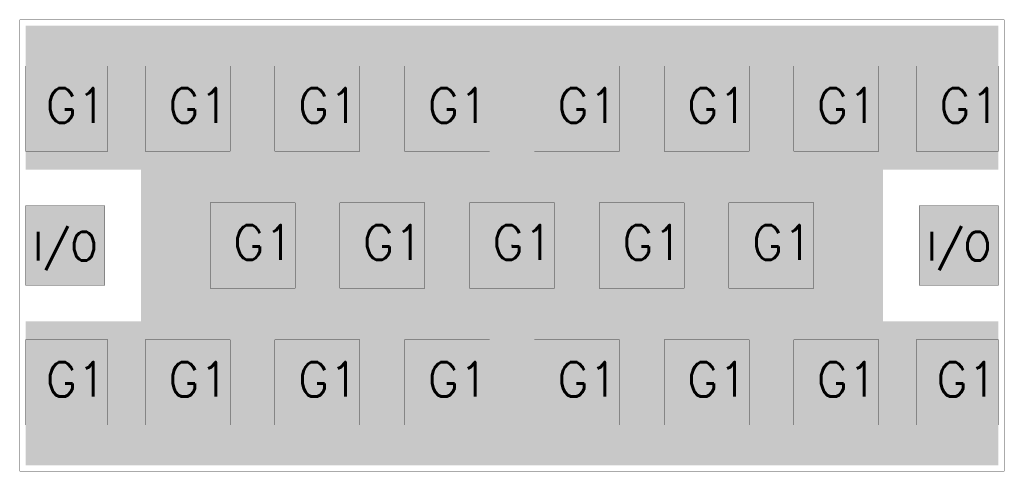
# Model space of a CAD drawing. Header units: millimetres. Extents: x -0.016 to 0.326, y -0.078 to 0.078.
import ezdxf

# ---------------------------------------------------------------- set-up
doc = ezdxf.new("R2010")
doc.units = ezdxf.units.MM
doc.layers.get('0').update_dxf_attribs({"linetype": 'CONTINUOUS', "lineweight": 0})
for name, color, linetype, lineweight in [('DEVICE_BOT', 9, 'CONTINUOUS', 0), ('DEVICE_PAD_MASTER', 170, 'CONTINUOUS', 0), ('DEVICE_PROFILE', 30, 'CONTINUOUS', 0), ('MECHANICAL', 163, 'CONTINUOUS', 0)]:
    doc.layers.add(name, color=color, linetype=linetype, lineweight=lineweight)
doc.styles.add('SIMPLE', font='Simple')

# ---------------------------------------------------------------- blocks, each defined once
blk = doc.blocks.new('CUSTOM_3')
blk.add_solid([(-0.01475, -0.01475), (-0.01475, 0.01475), (0.01475, -0.01475), (0.01475, 0.01475)])
blk = doc.blocks.new('CUSTOM_4')
blk.add_solid([(-0.01425, -0.01475), (-0.01425, 0.01475), (0.01425, -0.01475), (0.01425, 0.01475)])
blk = doc.blocks.new('CUSTOM_2')
blk.add_solid([(-0.00025, -0.00025), (-0.00025, 0.00025), (0.00025, -0.00025), (0.00025, 0.00025)])

msp = doc.modelspace()

# ---------------------------------------------------------------- linework, layer by layer
at = {"layer": 'DEVICE_BOT'}
for points in [[(-0.01375, 0.02625), (-0.01375, 0.07625), (0.32375, 0.02625), (0.32375, 0.07625)], [(0.02625, -0.02625), (0.02625, 0.02625), (0.28375, -0.02625), (0.28375, 0.02625)], [(-0.01375, -0.01375), (-0.01375, 0.01375), (0.01375, -0.01375), (0.01375, 0.01375)], [(0.29625, -0.01375), (0.29625, 0.01375), (0.32375, -0.01375), (0.32375, 0.01375)], [(-0.01375, -0.07625), (-0.01375, -0.02625), (0.32375, -0.07625), (0.32375, -0.02625)]]:
    msp.add_solid(points, dxfattribs=at)
at = {"layer": 'DEVICE_PAD_MASTER'}
for points in [[(-0.01375, -0.01375), (-0.01375, 0.01375), (0.01375, -0.01375), (0.01375, 0.01375)], [(0.29625, -0.01375), (0.29625, 0.01375), (0.32375, -0.01375), (0.32375, 0.01375)]]:
    msp.add_solid(points, dxfattribs=at)
at = {"layer": 'DEVICE_PROFILE', "lineweight": 50, "const_width": 0.0001}
msp.add_lwpolyline([(0.32575, -0.07825), (0.32575, 0.07825), (-0.01575, 0.07825), (-0.01575, -0.07825), (0.32575, -0.07825)], dxfattribs=at)
at = {"layer": 'MECHANICAL', "lineweight": 50, "const_width": 0.0001}
for points in [[(-0.01575, -0.07825), (0.32575, -0.07825), (0.32575, 0.07825), (-0.01575, 0.07825), (-0.01575, -0.07825)], [(-0.01375, 0.03275), (0.01475, 0.03275), (0.01475, 0.06225), (-0.01375, 0.06225), (-0.01375, 0.03275)], [(-0.01375, 0.03275), (0.01475, 0.03275), (0.01475, 0.06225), (-0.01375, 0.06225), (-0.01375, 0.03275)], [(0.02775, 0.03275), (0.05725, 0.03275), (0.05725, 0.06225), (0.02775, 0.06225), (0.02775, 0.03275)], [(0.02775, 0.03275), (0.05725, 0.03275), (0.05725, 0.06225), (0.02775, 0.06225), (0.02775, 0.03275)], [(0.07275, 0.03275), (0.10225, 0.03275), (0.10225, 0.06225), (0.07275, 0.06225), (0.07275, 0.03275)], [(0.07275, 0.03275), (0.10225, 0.03275), (0.10225, 0.06225), (0.07275, 0.06225), (0.07275, 0.03275)], [(0.11775, 0.03275), (0.14725, 0.03275), (0.14725, 0.06225), (0.11775, 0.06225), (0.11775, 0.03275)], [(0.11775, 0.03275), (0.14725, 0.03275), (0.14725, 0.06225), (0.11775, 0.06225), (0.11775, 0.03275)], [(0.16275, 0.03275), (0.19225, 0.03275), (0.19225, 0.06225), (0.16275, 0.06225), (0.16275, 0.03275)], [(0.16275, 0.03275), (0.19225, 0.03275), (0.19225, 0.06225), (0.16275, 0.06225), (0.16275, 0.03275)], [(0.20775, 0.03275), (0.23725, 0.03275), (0.23725, 0.06225), (0.20775, 0.06225), (0.20775, 0.03275)], [(0.20775, 0.03275), (0.23725, 0.03275), (0.23725, 0.06225), (0.20775, 0.06225), (0.20775, 0.03275)], [(0.25275, 0.03275), (0.28225, 0.03275), (0.28225, 0.06225), (0.25275, 0.06225), (0.25275, 0.03275)], [(0.25275, 0.03275), (0.28225, 0.03275), (0.28225, 0.06225), (0.25275, 0.06225), (0.25275, 0.03275)], [(0.29525, 0.03275), (0.32375, 0.03275), (0.32375, 0.06225), (0.29525, 0.06225), (0.29525, 0.03275)], [(-0.01375, -0.01375), (0.01375, -0.01375), (0.01375, 0.01375), (-0.01375, 0.01375), (-0.01375, -0.01375)], [(-0.01375, -0.01375), (0.01375, -0.01375), (0.01375, 0.01375), (-0.01375, 0.01375), (-0.01375, -0.01375)], [(0.05025, -0.01475), (0.07975, -0.01475), (0.07975, 0.01475), (0.05025, 0.01475), (0.05025, -0.01475)], [(0.05025, -0.01475), (0.07975, -0.01475), (0.07975, 0.01475), (0.05025, 0.01475), (0.05025, -0.01475)], [(0.09525, -0.01475), (0.12475, -0.01475), (0.12475, 0.01475), (0.09525, 0.01475), (0.09525, -0.01475)], [(0.09525, -0.01475), (0.12475, -0.01475), (0.12475, 0.01475), (0.09525, 0.01475), (0.09525, -0.01475)], [(0.14025, -0.01475), (0.16975, -0.01475), (0.16975, 0.01475), (0.14025, 0.01475), (0.14025, -0.01475)], [(0.14025, -0.01475), (0.16975, -0.01475), (0.16975, 0.01475), (0.14025, 0.01475), (0.14025, -0.01475)], [(0.18525, -0.01475), (0.21475, -0.01475), (0.21475, 0.01475), (0.18525, 0.01475), (0.18525, -0.01475)], [(0.18525, -0.01475), (0.21475, -0.01475), (0.21475, 0.01475), (0.18525, 0.01475), (0.18525, -0.01475)], [(0.23025, -0.01475), (0.25975, -0.01475), (0.25975, 0.01475), (0.23025, 0.01475), (0.23025, -0.01475)], [(0.23025, -0.01475), (0.25975, -0.01475), (0.25975, 0.01475), (0.23025, 0.01475), (0.23025, -0.01475)], [(0.29625, -0.01375), (0.32375, -0.01375), (0.32375, 0.01375), (0.29625, 0.01375), (0.29625, -0.01375)], [(-0.01375, -0.06225), (0.01475, -0.06225), (0.01475, -0.03275), (-0.01375, -0.03275), (-0.01375, -0.06225)], [(0.02775, -0.06225), (0.05725, -0.06225), (0.05725, -0.03275), (0.02775, -0.03275), (0.02775, -0.06225)], [(0.07275, -0.06225), (0.10225, -0.06225), (0.10225, -0.03275), (0.07275, -0.03275), (0.07275, -0.06225)], [(0.11775, -0.06225), (0.14725, -0.06225), (0.14725, -0.03275), (0.11775, -0.03275), (0.11775, -0.06225)], [(0.11775, -0.06225), (0.14725, -0.06225), (0.14725, -0.03275), (0.11775, -0.03275), (0.11775, -0.06225)], [(0.16275, -0.06225), (0.19225, -0.06225), (0.19225, -0.03275), (0.16275, -0.03275), (0.16275, -0.06225)], [(0.16275, -0.06225), (0.19225, -0.06225), (0.19225, -0.03275), (0.16275, -0.03275), (0.16275, -0.06225)], [(0.20775, -0.06225), (0.23725, -0.06225), (0.23725, -0.03275), (0.20775, -0.03275), (0.20775, -0.06225)], [(0.20775, -0.06225), (0.23725, -0.06225), (0.23725, -0.03275), (0.20775, -0.03275), (0.20775, -0.06225)], [(0.25275, -0.06225), (0.28225, -0.06225), (0.28225, -0.03275), (0.25275, -0.03275), (0.25275, -0.06225)], [(0.25275, -0.06225), (0.28225, -0.06225), (0.28225, -0.03275), (0.25275, -0.03275), (0.25275, -0.06225)], [(0.29525, -0.06225), (0.32375, -0.06225), (0.32375, -0.03275), (0.29525, -0.03275), (0.29525, -0.06225)], [(0.29525, -0.06225), (0.32375, -0.06225), (0.32375, -0.03275), (0.29525, -0.03275), (0.29525, -0.06225)]]:
    msp.add_lwpolyline(points, dxfattribs=at)

# ---------------------------------------------------------------- block references
at = {"layer": 'DEVICE_PAD_MASTER'}
for name, p in [('CUSTOM_4', (0.0005, 0.0475)), ('CUSTOM_3', (0.0425, 0.0475)), ('CUSTOM_3', (0.0875, 0.0475)), ('CUSTOM_3', (0.1325, 0.0475)), ('CUSTOM_3', (0.1775, 0.0475)), ('CUSTOM_3', (0.2225, 0.0475)), ('CUSTOM_3', (0.2675, 0.0475)), ('CUSTOM_4', (0.3095, 0.0475)), ('CUSTOM_3', (0.065, 0)), ('CUSTOM_3', (0.11, 0)), ('CUSTOM_3', (0.155, 0)), ('CUSTOM_3', (0.2, 0)), ('CUSTOM_3', (0.245, 0)), ('CUSTOM_4', (0.0005, -0.0475)), ('CUSTOM_3', (0.0425, -0.0475)), ('CUSTOM_3', (0.0875, -0.0475)), ('CUSTOM_3', (0.1325, -0.0475)), ('CUSTOM_3', (0.1775, -0.0475)), ('CUSTOM_3', (0.2225, -0.0475)), ('CUSTOM_3', (0.2675, -0.0475)), ('CUSTOM_4', (0.3095, -0.0475))]:
    msp.add_blockref(name, p, dxfattribs=at)
at = {"layer": 'DEVICE_PROFILE'}
msp.add_blockref('CUSTOM_2', (0.155, 0), dxfattribs=at)

# ---------------------------------------------------------------- texts
at = {"layer": 'MECHANICAL', "style": 'SIMPLE'}
for s, height, p in [('G1', 0.012, (-0.00677, 0.04258)), ('G1', 0.012, (0.03574, 0.04258)), ('G1', 0.012, (0.08074, 0.04258)), ('G1', 0.012, (0.12574, 0.04258)), ('G1', 0.012, (0.17074, 0.04258)), ('G1', 0.012, (0.21574, 0.04258)), ('G1', 0.012, (0.26074, 0.04258)), ('G1', 0.012, (0.30324, 0.04258)), ('G1', 0.012, (0.05824, -0.00492)), ('G1', 0.012, (0.10324, -0.00492)), ('G1', 0.012, (0.14824, -0.00492)), ('G1', 0.012, (0.19324, -0.00492)), ('G1', 0.012, (0.23824, -0.00492)), ('I/O', 0.01, (-0.01106, -0.00521)), ('I/O', 0.01, (0.29894, -0.00521)), ('G1', 0.012, (-0.00676, -0.05242)), ('G1', 0.012, (0.03574, -0.05242)), ('G1', 0.012, (0.08074, -0.05242)), ('G1', 0.012, (0.12574, -0.05242)), ('G1', 0.012, (0.17074, -0.05242)), ('G1', 0.012, (0.21574, -0.05242)), ('G1', 0.012, (0.26074, -0.05242)), ('G1', 0.012, (0.30224, -0.05242))]:
    msp.add_text(s, height=height, dxfattribs=at).set_placement(p)

doc.saveas('drawing.dxf')
